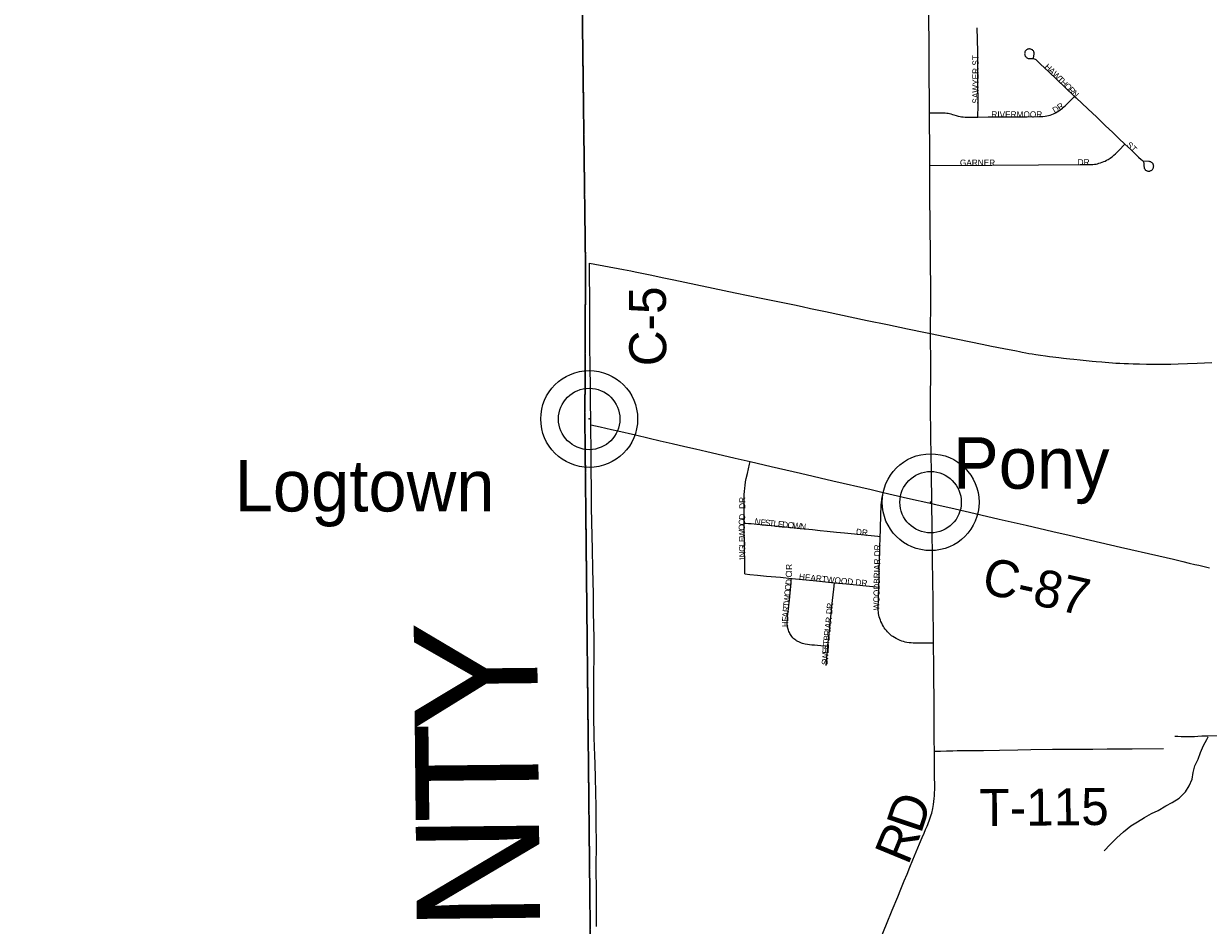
# Model space of a CAD drawing. Header units: feet. Extents: x 2113747 to 2516209, y 960708 to 1356798.
# Tile 6 of 253: x 2269371 to 2278979, y 1099899 to 1107212. Entities that reach past the tile are written whole.
import ezdxf

# ---------------------------------------------------------------- set-up
doc = ezdxf.new("R2010")
doc.units = ezdxf.units.FT
doc.header["$LTSCALE"] = 50
doc.header["$MEASUREMENT"] = 0
doc.linetypes.add('OhDOT_USTN3', pattern=[0.22, 0.165, -0.055])
for name, color, linetype in [('0_Xref', 7, 'Continuous'), ('GM_X_Adjacent_County', 251, 'OhDOT_USTN3'), ('GM_X_Adjacent_County_Text', 251, 'Continuous'), ('GM_X_County', 251, 'OhDOT_USTN3'), ('GM_X_County_Road', 3, 'Continuous'), ('GM_X_County_Road_Text', 3, 'Continuous'), ('GM_X_Minor_River', 5, 'Continuous'), ('GM_X_Township', 251, 'OhDOT_USTN3'), ('GM_X_Township_Road', 4, 'Continuous'), ('GM_X_Township_Road_Text', 4, 'Continuous'), ('GM_X_Township_Subdivision', 4, 'Continuous'), ('GM_X_Township_Subdivision_Text', 4, 'Continuous'), ('GM_X_Unincorporated', 1, 'Continuous'), ('GM_X_Unincorporated_Location', 2, 'Continuous'), ('GM_X_Unincorporated_Text', 251, 'Continuous'), ('GM_X_US_Route', 1, 'Continuous')]:
    doc.layers.add(name, color=color, linetype=linetype)
doc.styles.add('Styledgn030', font='dgn030.shx')

# ---------------------------------------------------------------- blocks, each defined once
blk = doc.blocks.new('Unicorp29')
at = {"layer": 'GM_X_Unincorporated'}
for radius in [392.8, 249]:
    blk.add_circle((0, 0), radius, dxfattribs=at)
blk = doc.blocks.new('Unicorp43')
at = {"layer": 'GM_X_Unincorporated'}
for radius in [392.8, 249]:
    blk.add_circle((0, 0), radius, dxfattribs=at)
blk = doc.blocks.new('POR')
at = {"layer": 'GM_X_Adjacent_County', "flags": 128}
blk.add_lwpolyline([(2192629.9, 1167519.5), (2192631.2, 1170403.5), (2192632.8, 1173672.8), (2192633.8, 1175629.5), (2192671.1, 1181169.3), (2192669.3, 1184775.1), (2192667.8, 1187766.9), (2192660.9, 1188884.7), (2192638, 1192623.1), (2192637, 1192687), (2192624.5, 1194837.8), (2192737.6, 1194839.7), (2198605.6, 1194974.2), (2199009.7, 1194982.8), (2204631.8, 1195039.6), (2205347.9, 1195050.5), (2205386.6, 1195051.1), (2205910.4, 1195059.1), (2205996.9, 1195060.4), (2208466.7, 1195086.6), (2214754.4, 1195227), (2218436, 1195308), (2224284, 1195428.9), (2225752.4, 1195457.9), (2225462.4, 1195534.2), (2225401.5, 1195595.2), (2225364.4, 1195690.5), (2225385.6, 1195870.7), (2225422.7, 1195968.7), (2225454.5, 1196101.2), (2225555.1, 1196175.4), (2225730, 1196146.2), (2225936.7, 1196103.9), (2226103.6, 1195950.2), (2226196.3, 1195762.1), (2226318.2, 1195778), (2226413.6, 1195876), (2226477.1, 1196119.8), (2226432.1, 1196339.7), (2226254.6, 1196527.8), (2226111.5, 1196633.7), (2226016.1, 1196776.8), (2225706.3, 1197037.8), (2225597.5, 1197214), (2225541.9, 1197428.6), (2225549.8, 1197574.3), (2225533.9, 1197682.9), (2225510.1, 1197751.8), (2225433.3, 1197823.4), (2225319.3, 1197810.1), (2225163, 1197849.8), (2225022.6, 1197884.3), (2224866.2, 1197995.8), (2224773.6, 1198237.6), (2224766.2, 1198416.3), (2224818.6, 1198832.8), (2224831.8, 1198917.6), (2224868.9, 1199050.1), (2224916.6, 1199124.2), (2224988.2, 1199164), (2225078.2, 1199177.2), (2225210.7, 1199142.8), (2225361.7, 1199058), (2225454.5, 1198986.5), (2225541.9, 1198975.9), (2225626.7, 1199020.9), (2225653.2, 1199068.6), (2225634.6, 1199164), (2225576.3, 1199317.6), (2225558.1, 1199409.1), (2225502.1, 1199640.9), (2225359.1, 1199810.4), (2225210.7, 1199887.3), (2225033.2, 1199916.4), (2224903.4, 1199927), (2224733.8, 1199887.3), (2224588.1, 1199836.9), (2224426.5, 1199852.8), (2224304.6, 1199924.4), (2224140.3, 1200009.2), (2224033.1, 1200099.2), (2223933.7, 1200223.8), (2223870.1, 1200324.4), (2223843.6, 1200456.9), (2223875.4, 1200570.8), (2223989.3, 1200713.9), (2224135, 1200891.4), (2224264.9, 1201013.3), (2224315.2, 1201058.3), (2224325.8, 1201095.4), (2224307.2, 1201143.1), (2224270.1, 1201185.5), (2224190.7, 1201257), (2224050.2, 1201262.3), (2223875.4, 1201254.4), (2223719.1, 1201259.7), (2223624.4, 1201296.8), (2223554.8, 1201352.4), (2223464.7, 1201458.4), (2223422.3, 1201569.7), (2223427.6, 1201646.5), (2223462.1, 1201752.5), (2223552.1, 1201842.6), (2223692.6, 1201903.5), (2223840.9, 1201967.1), (2223893.9, 1201998.9), (2223939, 1202043.9), (2223962.8, 1202134), (2223909.8, 1202269.1), (2223851.5, 1202340.7), (2223774.7, 1202356.6), (2223692.6, 1202348.6), (2223578.6, 1202303.6), (2223491.2, 1202258.5), (2223382.6, 1202226.8), (2223303.1, 1202247.9), (2223247.5, 1202300.9), (2223215.7, 1202377.8), (2223197.1, 1202483.7), (2223244.8, 1202642.7), (2223353.4, 1202799), (2223454.1, 1202942.1), (2223462.1, 1203018.9), (2223462.1, 1203064), (2223390.5, 1203188.5), (2223235.7, 1203282.8), (2223181.3, 1203339.3), (2223130.4, 1203395.8), (2223116.3, 1203463.6), (2223153, 1203562.4), (2223226.5, 1203633.1), (2223288.6, 1203695.2), (2223316.9, 1203765.9), (2223297.1, 1203887.3), (2223251.9, 1203949.5), (2223175.6, 1203974.9), (2223085.2, 1203955.1), (2223006.1, 1203918.4), (2222935.5, 1203853.4), (2222850.7, 1203698), (2222740.6, 1203607.6), (2222675.6, 1203593.5), (2222616.2, 1203610.5), (2222559.7, 1203698), (2222463.7, 1204073.8), (2222458, 1204285.7), (2222497.6, 1204359.1), (2222596.5, 1204452.4), (2222805.5, 1204585.1), (2222929.8, 1204675.6), (2222992, 1204740.5), (2223006.1, 1204788.6), (2222972.2, 1204847.9), (2222910.1, 1204912.9), (2222760.3, 1204955.2), (2222599.3, 1204969.4), (2222480.6, 1205008.9), (2222404.4, 1205076.7), (2222263.1, 1205240.6), (2222181.2, 1205336.6), (2222079.5, 1205407.3), (2221966.5, 1205441.2), (2221881.7, 1205472.2), (2221797, 1205516.5), (2221703.7, 1205619.2), (2221630.3, 1205687), (2221562.5, 1205698.3), (2221463.6, 1205681.3), (2221311, 1205613.5), (2221195.2, 1205576.8), (2221070.9, 1205582.4), (2220859, 1205622), (2220743.2, 1205681.3), (2220576.5, 1205822.6), (2220455, 1205944), (2220302.4, 1206023.1), (2220181, 1206074), (2220090.6, 1206150.3), (2220048.2, 1206308.5), (2220039.7, 1206483.6), (2219974.7, 1206616.4), (2219935.2, 1206709.7), (2219898.5, 1206817), (2219906.9, 1206918.7), (2220005.8, 1207031.7), (2220152.7, 1207136.3), (2220291.1, 1207226.7), (2220373.1, 1207288.8), (2220421.9, 1207378.1), (2220410.9, 1207565.9), (2220407.2, 1207760.7), (2220339.7, 1208008), (2220291, 1208255.3), (2220324.8, 1208431.4), (2220444.6, 1208768.6), (2220470.9, 1208944.7), (2220422.2, 1209154.5), (2220328.5, 1209281.8), (2220103.7, 1209491.7), (2219826.5, 1209709), (2219691.6, 1209851.3), (2219429.3, 1210203.5), (2219283.2, 1210473.3), (2219245.7, 1210694.3), (2219320.7, 1211065.2), (2219356.9, 1211201.2), (2219410.6, 1211402.4), (2219451.8, 1211743.4), (2219388.1, 1211971.9), (2219215.8, 1212230.4), (2219028.4, 1212466.5), (2218661.3, 1212777.4), (2218365.3, 1213088.4), (2218207.9, 1213346.9), (2218114.2, 1213710.3), (2218088, 1214032.6), (2218118, 1214403.5), (2218200.4, 1214647), (2218372.8, 1214973), (2218440.2, 1215096.6), (2218541.4, 1215411.3), (2218635, 1215696.1), (2218743.7, 1215898.4), (2218886.1, 1216149.4), (2219047.2, 1216370.4), (2219095.9, 1216516.6), (2219144.6, 1216741.4), (2219144.6, 1216921.2), (2219118.3, 1217142.2), (2219133.3, 1217333.3), (2219144.6, 1217520.7), (2219065.9, 1217816.6), (2219058.4, 1218048.9), (2219054.6, 1218326.2), (2219075.1, 1218515), (2219103.6, 1218655.5), (2219090, 1218753.5), (2219032.2, 1218921.9), (2218878.6, 1219180.4), (2218788.6, 1219296.6), (2218691.2, 1219360.2), (2218575.1, 1219379), (2218297.8, 1219382.7), (2217968.1, 1219292.8), (2217739.6, 1219274.1), (2217544.8, 1219307.8), (2217436.1, 1219296.6), (2217237.5, 1219296.6), (2217140.1, 1219345.3), (2217039, 1219457.7), (2216781, 1219756.6), (2216623.1, 1220057.1), (2216570, 1220251), (2216533.2, 1220570.4), (2216540.7, 1220686.5), (2216551.9, 1220843.9), (2216668.1, 1220915.1), (2216847.9, 1220915.1), (2217027.7, 1220836.4), (2217394.9, 1220686.5), (2217522.3, 1220769), (2217675.9, 1220956.3), (2217732.1, 1221094.9), (2217720.9, 1221244.8), (2217683.4, 1221394.7), (2217559.6, 1221466.3), (2217447.4, 1221394.7), (2217323.7, 1221398.4), (2217147.6, 1221465.8), (2216990.3, 1221615.7), (2216922.8, 1221671.9), (2216776.7, 1221754.3), (2216638.1, 1221784.3), (2216499.5, 1221758.1), (2216364.6, 1221701.9), (2216282.2, 1221679.4), (2216188.5, 1221761.8), (2216154.8, 1221904.2), (2216195, 1221993.3), (2217854.6, 1222013.8), (2218902.3, 1222026.2), (2221110.2, 1222044.8), (2224969.7, 1222054.4), (2226270.9, 1222054.4), (2227184.2, 1222047.2), (2228798.4, 1222028), (2230481.2, 1221983), (2231335, 1221970.9), (2233013.3, 1221964.2), (2233375.5, 1221985.7), (2235298.9, 1222030.3), (2235886, 1222018.9), (2238008.6, 1221951.6), (2239797.9, 1221947.1), (2240042.3, 1221946.5), (2240473.1, 1221945.4), (2240926.8, 1221944.3), (2242478.9, 1221940.4), (2243220.1, 1221938.8), (2246206.9, 1221908.5), (2259652.5, 1221764.6), (2265464.6, 1221710.9), (2271661.6, 1221657), (2271878.3, 1221655.1), (2272245.5, 1221652), (2272941.3, 1221646.2), (2272946, 1221095.4), (2272949.1, 1220734.4), (2272952.1, 1220381.2), (2272955.4, 1219996), (2272959.4, 1219526.6), (2272961.9, 1219224.8), (2272968.2, 1218487.3), (2272977.4, 1217406), (2272974.8, 1216501), (2272990.9, 1215563.4), (2273071.2, 1206556.1), (2273192.8, 1198453.5), (2273152, 1195400.2), (2273227.8, 1192712.3), (2273176, 1191452.9), (2273163.7, 1190519), (2273216.2, 1187364.3), (2273321.3, 1182083.5), (2273359.1, 1179653.6), (2273351.3, 1179125), (2273357.7, 1177775.8), (2273384.1, 1177023.3), (2273394.3, 1176620.2), (2273391.7, 1176176.2), (2273414.8, 1174719.8), (2273428, 1173103.9), (2273425.8, 1173043.6), (2273462.1, 1168895.5), (2273464.5, 1168621), (2273485.8, 1167056), (2273539.3, 1163371.7), (2273559.6, 1160545.6), (2273585.4, 1158808.2), (2273596.3, 1155295.4), (2273631.6, 1150488), (2273636.5, 1149823), (2273644.5, 1148717.3), (2273648.4, 1148193.1), (2273652, 1147705.5), (2273706.6, 1144116.6), (2273707.6, 1143905.8), (2273727.1, 1137671.6), (2273735.1, 1134958.5), (2273761.9, 1131307.3), (2273776.3, 1128907.7), (2273781.7, 1128012.6), (2273782.4, 1127896.3), (2273784.2, 1127598.8), (2273791.5, 1126394.8), (2273793.6, 1126045), (2273794.2, 1125937.8), (2273799.7, 1125028), (2273809.4, 1124393.2), (2273866, 1121326.5), (2273859.4, 1119169.8), (2273876.6, 1118816.7), (2273877.6, 1116829.3), (2273844.6, 1115019.5), (2273847.8, 1114656.2), (2273851, 1114280.8), (2273852.3, 1114201.4), (2273856.5, 1113636.4), (2273857.2, 1113574.9), (2273859.5, 1113280.7), (2273861.4, 1113068.9), (2273868, 1112293.9), (2273872.2, 1111793.8), (2273877.5, 1111173.5), (2273881.1, 1110747.6), (2273883.9, 1110420.3), (2273884.8, 1110318.2), (2273888.6, 1109866.3), (2273890, 1109707.5), (2273891.8, 1109492.1), (2273890.4, 1108659.3), (2273894.8, 1107881.1), (2273927.6, 1105260.2), (2273922.8, 1103968.8), (2273943.7, 1101977.2), (2274002.6, 1096381.5), (2274018.6, 1094549.4), (2274044.9, 1093010.2), (2274048.7, 1092052.6), (2274067.2, 1090515.4), (2273842.4, 1090510.7), (2272585.3, 1090487.3), (2271751, 1090471.4), (2270733.1, 1090435.2), (2268200, 1090404.7), (2267777.9, 1090417.9), (2267760.3, 1089303.9), (2267673.8, 1087761.6), (2267628.1, 1085889.8), (2267594, 1084591.7), (2267582.7, 1084034.8), (2267570.3, 1083741), (2267407.2, 1076550.8), (2267310.2, 1072879), (2267224, 1068545.6), (2267218.3, 1067679.9), (2267123.1, 1064546.5), (2267119.1, 1064405.2), (2267104.5, 1064277.9), (2267008.7, 1060529.1), (2266029.7, 1060557.9), (2264763.9, 1060590.1), (2264178.8, 1060604.7), (2263522.7, 1060622.5), (2262904.9, 1060648.5), (2262577.6, 1060658), (2262494, 1060660.5), (2262467.7, 1060661.6), (2262069.3, 1060670.2), (2259905, 1060723.2), (2259350.2, 1060738.4), (2254917, 1060859.8), (2252021.6, 1060939.2), (2251064.1, 1060965.4), (2247613.1, 1061077.2), (2245772.7, 1061157), (2240478.8, 1061338.5), (2240258.8, 1061346.5), (2239174.2, 1061389.9), (2237828.1, 1061435.5), (2234872.6, 1061543.7), (2228637.7, 1061772), (2226856.4, 1061837.2), (2226221.3, 1061860.2), (2224371, 1061928), (2218716.2, 1062135.2), (2216024.1, 1062233.7), (2214252.3, 1062298.5), (2212077.5, 1062441.6), (2210447.7, 1062486), (2205425.9, 1062621.2), (2204591.8, 1062651.7), (2204074.2, 1062670.6), (2204061.3, 1063896.1), (2204018.7, 1067962.2), (2204017.8, 1068050.4), (2203986, 1071081.2), (2203969.1, 1073268.3), (2203919.7, 1078642.6), (2203897.5, 1079534.1), (2203924.1, 1083121.6), (2203902.3, 1084169), (2203923.9, 1085136.9), (2203915.9, 1085866.3), (2203909.3, 1086297.6), (2203904.8, 1086751.9), (2203874, 1089335.2), (2203868.8, 1089766.1), (2203327, 1089754.3), (2199689.1, 1089719.7), (2199501.9, 1089724.5), (2198608.4, 1089725.7), (2198226.9, 1089714.9), (2197797.6, 1089712.6), (2197121.5, 1089708), (2195423.4, 1089702.7), (2195255.6, 1089694.6), (2194546.9, 1089678.2), (2193306.3, 1089676.1), (2192605.8, 1089671.9), (2192619.6, 1092103.3), (2192625.3, 1092537.8), (2192655.8, 1094119.7), (2192658.9, 1095336.3), (2192658, 1095922.6), (2192588.6, 1099321.9), (2192674.5, 1103192.8), (2192654.8, 1107795.5), (2192654.1, 1108034.1), (2192653, 1108439.7), (2192666.1, 1108661.5), (2192655.7, 1108900), (2192656.8, 1109082.6), (2192653.9, 1109924.3), (2192636.4, 1110046.8), (2192644.4, 1110728.7), (2192636.8, 1111737.7), (2192634.1, 1112042.6), (2192629.5, 1112563.6), (2192567, 1113876.2), (2192570.8, 1115766.5), (2192562.7, 1116200.3), (2192562.2, 1116521.2), (2192561.7, 1116842), (2192568.4, 1119398.8), (2192556.7, 1120002.2), (2192551.5, 1123337.2), (2192552.2, 1123393.2), (2192559.7, 1126775.7), (2192557.3, 1127768), (2192541.4, 1130026.9), (2192543.4, 1132645.5), (2192543.5, 1135846.7), (2192542.4, 1136084.5), (2192539.5, 1136744.2), (2192530.1, 1137575), (2192539.4, 1140482.2), (2192538.9, 1143380.8), (2192552.3, 1147211.2), (2192555.8, 1148675.9), (2192557.2, 1148924), (2192558, 1149453.5), (2192561.9, 1150576.9), (2192568.8, 1152460.6), (2192570.2, 1152862.8), (2192571.3, 1153175.8), (2192574.9, 1154176.3), (2192587.8, 1155252.3), (2192594.1, 1158494.9), (2192604.3, 1162456.4), (2192620.3, 1166969.1), (2192629.9, 1167519.5)], dxfattribs=at)
at = {"layer": 'GM_X_County', "flags": 128}
blk.add_lwpolyline([(2353397.3, 1222450.6), (2356857.8, 1222526.2), (2358764.2, 1222567.9), (2364179.8, 1222723), (2365829.3, 1222755.4), (2369644.5, 1222836), (2372194.3, 1222881.1), (2374472.3, 1222923.6), (2379690, 1223029.2), (2379735.3, 1219825.9), (2379742.5, 1219374.1), (2379833.5, 1216178.2), (2380013.7, 1209139.3), (2380002.9, 1203412.7), (2380022.1, 1202248.7), (2380179.5, 1195355.7), (2380181.1, 1194352.1), (2380358.7, 1187411.8), (2380412.2, 1186569.4), (2380419, 1184192.9), (2380463.4, 1181822.8), (2380682.1, 1170162.6), (2380745.6, 1166807.5), (2380770.9, 1165044.4), (2380823.5, 1161381.7), (2380824.4, 1161039), (2380878.4, 1157551.6), (2380892.1, 1156694), (2381025.8, 1152330.2), (2381034.1, 1152022.9), (2381157.7, 1145149.6), (2381235.2, 1140057.3), (2381268.9, 1137567.7), (2381333.6, 1132856.3), (2381336.2, 1132676.3), (2381342.7, 1132209.7), (2381380.2, 1130882.5), (2381387.9, 1130504.3), (2381408.6, 1129490.6), (2381421.5, 1128859.1), (2381523.9, 1123852.6), (2381544, 1122871.8), (2381624.1, 1118858), (2381679.2, 1116097), (2382044.1, 1104151.5), (2382074.4, 1096083.3), (2382125.5, 1091786.6), (2380307.4, 1091765.7), (2379220.6, 1091753.5), (2378988.2, 1091750.9), (2374063.3, 1091695.8), (2368828.8, 1091636.7), (2365146.5, 1091594.1), (2364291.2, 1091584.2), (2363494.4, 1091575), (2360810.6, 1091544.4), (2360599, 1091542), (2358847.6, 1091522.2), (2355371.4, 1091476.5), (2352195.1, 1091434.8), (2348514, 1091386.5), (2345660.7, 1091348.1), (2342696.5, 1091308), (2341798.6, 1091295.9), (2335156.9, 1091206), (2333215.9, 1091179.6), (2331836.7, 1091160.8), (2328725.2, 1091118.3), (2328614.6, 1091116.8), (2326938, 1091094), (2326731.9, 1091091.2), (2324107.7, 1091055.6), (2318106.7, 1090974.3), (2313863.2, 1090916.7), (2307056.5, 1090902.7), (2301402.5, 1090840.2), (2299895.2, 1090830.9), (2299145.4, 1090827), (2298147.3, 1090820), (2294564.9, 1090799.7), (2294189.7, 1090794.9), (2291695.4, 1090779.5), (2287536.2, 1090732.9), (2283974.2, 1090692.1), (2281183.7, 1090660.2), (2280571.3, 1090645.8), (2279736.9, 1090638.3), (2276110.5, 1090564), (2275964.5, 1090560.6), (2275353.8, 1090543.6), (2275299.8, 1090544.7), (2274067.2, 1090515.4), (2274048.7, 1092052.6), (2274044.9, 1093010.2), (2274018.6, 1094549.4), (2274002.6, 1096381.5), (2273943.7, 1101977.2), (2273922.8, 1103968.8), (2273927.6, 1105260.2), (2273894.8, 1107881.1), (2273890.4, 1108659.3), (2273891.8, 1109492.1), (2273890, 1109707.5), (2273888.6, 1109866.3), (2273884.8, 1110318.2), (2273883.9, 1110420.3), (2273881.1, 1110747.6), (2273877.5, 1111173.5), (2273872.2, 1111793.8), (2273868, 1112293.9), (2273861.4, 1113068.9), (2273859.5, 1113280.7), (2273857.2, 1113574.9), (2273856.5, 1113636.4), (2273852.3, 1114201.4), (2273851, 1114280.8), (2273847.8, 1114656.2), (2273844.6, 1115019.5), (2273877.6, 1116829.3), (2273876.6, 1118816.7), (2273859.4, 1119169.8), (2273866, 1121326.5), (2273809.4, 1124393.2), (2273799.7, 1125028), (2273794.2, 1125937.8), (2273793.6, 1126045), (2273791.5, 1126394.8), (2273784.2, 1127598.8), (2273782.4, 1127896.3), (2273781.7, 1128012.6), (2273776.3, 1128907.7), (2273761.9, 1131307.3), (2273735.1, 1134958.5), (2273727.1, 1137671.6), (2273707.6, 1143905.8), (2273706.6, 1144116.6), (2273652, 1147705.5), (2273648.4, 1148193.1), (2273644.5, 1148717.3), (2273636.5, 1149823), (2273631.6, 1150488), (2273596.3, 1155295.4), (2273585.4, 1158808.2), (2273559.6, 1160545.6), (2273539.3, 1163371.7), (2273485.8, 1167056), (2273464.5, 1168621), (2273462.1, 1168895.5), (2273425.8, 1173043.6), (2273428, 1173103.9), (2273414.8, 1174719.8), (2273391.7, 1176176.2), (2273394.3, 1176620.2), (2273384.1, 1177023.3), (2273357.7, 1177775.8), (2273351.3, 1179125), (2273359.1, 1179653.6), (2273321.3, 1182083.5), (2273216.2, 1187364.3), (2273163.7, 1190519), (2273176, 1191452.9), (2273227.8, 1192712.3), (2273152, 1195400.2), (2273192.8, 1198453.5), (2273071.2, 1206556.1), (2272990.9, 1215563.4), (2272974.8, 1216501), (2272977.4, 1217406), (2272968.2, 1218487.3), (2272961.9, 1219224.8), (2272959.4, 1219526.6), (2272955.4, 1219996), (2272952.1, 1220381.2), (2272949.1, 1220734.4), (2272946, 1221095.4), (2272941.3, 1221646.2), (2274225.6, 1221624.2), (2276583.5, 1221584), (2279435.7, 1221566.7), (2287284, 1221585.8), (2287633.6, 1221586.7), (2288155.2, 1221588), (2289132.5, 1221589), (2291838.4, 1221591.7), (2294723.8, 1221588), (2295595.2, 1221590.6), (2298613, 1221604.6), (2299175.1, 1221608.8), (2303374.4, 1221676), (2308425.8, 1221766), (2313088.3, 1221841.3), (2315599.9, 1221874.5), (2319071, 1221920.3), (2326583.9, 1222060.9), (2327982.2, 1222075.8), (2333341.1, 1222132.7), (2335681.5, 1222157.3), (2338510.3, 1222201), (2341238.8, 1222244.5), (2343737.4, 1222286.4), (2344323.7, 1222288.3), (2349299.7, 1222361.1), (2350843.4, 1222394.8), (2353397.3, 1222450.6)], dxfattribs=at)
at = {"layer": 'GM_X_County_Road', "flags": 128}
for points in [[(2273969.3, 1104183.8), (2273968.4, 1104260.8), (2273966.2, 1104430.3), (2273964.1, 1104599.8), (2273962.8, 1104770.9), (2273962, 1104889), (2273960.2, 1105270.1)], [(2273972.1, 1103957.1), (2273969.3, 1104183.8)], [(2273975.7, 1103456.1), (2273974.8, 1103577), (2273974.4, 1103725.3), (2273972.1, 1103957.1)], [(2273972.1, 1103957.1), (2274046.8, 1103942), (2274091.5, 1103932), (2274139.3, 1103921.1), (2274189.6, 1103909.8), (2274332.1, 1103876.3), (2274445.4, 1103849.3), (2274533.1, 1103829.3), (2274629.5, 1103807.5), (2274733.7, 1103783.6), (2274818.7, 1103763.6), (2274911.7, 1103741.9), (2275084.4, 1103701.8)], [(2275084.4, 1103701.8), (2275142.6, 1103688.3), (2275263.1, 1103660.5)], [(2275263.1, 1103660.5), (2275432.7, 1103621.3), (2275671.4, 1103566.1), (2275935, 1103504.8), (2276245.9, 1103432.8), (2276342, 1103410.5)], [(2273995.8, 1101958.6), (2273997.4, 1102054.8), (2273997.6, 1102122), (2273997, 1102248.8), (2273996, 1102311.8), (2273993.5, 1102460.6), (2273991.4, 1102587.4), (2273987.3, 1102788.2), (2273984, 1102949.4), (2273981.7, 1103056.2), (2273977.4, 1103286.5), (2273976.1, 1103390.5), (2273975.7, 1103456.1)], [(2276342, 1103410.5), (2276540.6, 1103364.3), (2276736.3, 1103319.3)], [(2276736.3, 1103319.3), (2276755.1, 1103315.1), (2276889.7, 1103284.2), (2277041.2, 1103249.9), (2277281.7, 1103194.2), (2277501, 1103143.3), (2277719.4, 1103092.4), (2277851.8, 1103062.4), (2278023.3, 1103023.6), (2278267.7, 1102967.1), (2278578.2, 1102895.7), (2278698.2, 1102867.5), (2278773.5, 1102850.1), (2278825.2, 1102837.4), (2278870.3, 1102826.6), (2278901.2, 1102819.2), (2278955.9, 1102806.6), (2278989.3, 1102798.7)], [(2274017, 1099887.8), (2274016.4, 1100002.8), (2274015.8, 1100131.5), (2274015.6, 1100220.2), (2274015.5, 1100321.8), (2274015.4, 1100403.6), (2274015.7, 1100522.5), (2274015.6, 1100589.3), (2274015.5, 1100698.5), (2274014.2, 1100783.4), (2274013.7, 1100859.7), (2274011.3, 1100978.4), (2274008.5, 1101091.4), (2274005.7, 1101207.3), (2274003.6, 1101276.5), (2274001, 1101346.1), (2273998.6, 1101421.5), (2273997.1, 1101474.3), (2273994.6, 1101557.4), (2273994.3, 1101629.7), (2273994.4, 1101742.7), (2273994.6, 1101831.4), (2273995.1, 1101886.8), (2273995.5, 1101930.6), (2273995.8, 1101958.6)]]:
    blk.add_lwpolyline(points, dxfattribs=at)
at = {"layer": 'GM_X_Minor_River', "flags": 128}
blk.add_lwpolyline([(2278134.4, 1100502.7), (2278184.3, 1100555.1), (2278238.2, 1100607.4), (2278292.1, 1100657.7), (2278352, 1100706.1), (2278405.9, 1100738.3), (2278461.9, 1100772.6), (2278519.8, 1100804.9), (2278571.8, 1100831.1), (2278633.7, 1100867.5), (2278685.7, 1100893.7), (2278743.6, 1100930), (2278793.5, 1100980.3), (2278825.4, 1101030.6), (2278847.2, 1101084.8), (2278857.1, 1101137), (2278870.9, 1101193.2), (2278896.8, 1101247.4), (2278916.6, 1101301.7), (2278940.5, 1101355.9), (2278968.4, 1101406.1), (2278978.3, 1101428.2)], dxfattribs=at)
at = {"layer": 'GM_X_Township', "flags": 128}
blk.add_lwpolyline([(2273938.9, 1118798.6), (2275473, 1118799.8), (2276681.8, 1118792.4), (2278025.8, 1118784.1), (2278095.3, 1118774.2), (2278180.8, 1118783.1), (2279101.6, 1118777.4), (2279390.2, 1118775.6), (2284462.4, 1118744.2), (2286495.2, 1118731.7), (2291590.1, 1118700.2), (2291693.7, 1118699.5), (2298612.7, 1118656.7), (2299079.5, 1118653.9), (2299073.2, 1112955.6), (2299072.2, 1110035.2), (2299092.4, 1106995.2), (2299110, 1104924.2), (2299110.4, 1104784.1), (2299120.5, 1100749.6), (2299131.5, 1096371.7), (2299145.4, 1090827), (2298147.3, 1090820), (2294564.9, 1090799.7), (2294189.7, 1090794.9), (2291695.4, 1090779.5), (2287536.2, 1090732.9), (2283974.2, 1090692.1), (2281183.7, 1090660.2), (2280571.3, 1090645.8), (2279736.9, 1090638.3), (2276110.5, 1090564), (2275964.5, 1090560.6), (2275353.8, 1090543.6), (2275299.8, 1090544.7), (2274067.2, 1090515.4), (2274048.7, 1092052.6), (2274044.9, 1093010.2), (2274018.6, 1094549.4), (2274002.6, 1096381.5), (2273943.7, 1101977.2), (2273922.8, 1103968.8), (2273927.6, 1105260.2), (2273894.8, 1107881.1), (2273890.4, 1108659.3), (2273891.8, 1109492.1), (2273890, 1109707.5), (2273888.6, 1109866.3), (2273884.8, 1110318.2), (2273883.9, 1110420.3), (2273881.1, 1110747.6), (2273877.5, 1111173.5), (2273872.2, 1111793.8), (2273868, 1112293.9), (2273861.4, 1113068.9), (2273859.5, 1113280.7), (2273857.2, 1113574.9), (2273856.5, 1113636.4), (2273852.3, 1114201.4), (2273851, 1114280.8), (2273847.8, 1114656.2), (2273844.6, 1115019.5), (2273877.6, 1116829.3), (2273876.6, 1118816.7), (2273938.9, 1118798.6)], dxfattribs=at)
at = {"layer": 'GM_X_Township_Road', "flags": 128}
for points in [[(2276717.5, 1106488.6), (2276717.3, 1106544.2), (2276714.3, 1106831.6), (2276714, 1107031.8), (2276712.8, 1107272.5), (2276709.8, 1107484.3), (2276709.5, 1107614.1), (2276709.1, 1107760), (2276707.5, 1108076.1), (2276705, 1108319.7), (2276702.5, 1108543.7), (2276698.7, 1108848.1), (2276694.5, 1109078.7), (2276691.1, 1109224.6), (2276688.1, 1109363.1), (2276685.4, 1109464.6), (2276682.6, 1109575.8), (2276680.6, 1109700.8)], [(2276719.8, 1106061.3), (2276719.7, 1106094.6), (2276719.7, 1106234.2), (2276717.9, 1106393.7), (2276717.5, 1106488.6)], [(2276726.9, 1104699), (2276729.2, 1104969.8), (2276726.3, 1105372.3), (2276724.6, 1105541.2), (2276720, 1105854.3), (2276719.8, 1106061.3)], [(2276736.3, 1103319.3), (2276733.3, 1103577.3), (2276727.8, 1103857.8), (2276726.2, 1104117.8), (2276727.6, 1104433.1), (2276726.9, 1104699)], [(2276751.5, 1102187.2), (2276749, 1102533.9), (2276743.4, 1102856.9), (2276740.1, 1103127), (2276736.3, 1103319.3)], [(2276757.6, 1101310.2), (2276756.7, 1101402.3), (2276754.6, 1101644.2), (2276754.3, 1101991.5), (2276751.5, 1102187.2)], [(2276757.6, 1101310.2), (2276768.2, 1101310.7), (2276807.7, 1101312), (2276854.6, 1101313.7), (2276908, 1101315), (2276942.8, 1101315.8), (2276973.2, 1101315.8), (2277007.9, 1101315.8), (2277048.7, 1101316.2), (2277090.8, 1101316.6), (2277156.8, 1101317.4), (2277286.7, 1101319.5), (2277433.4, 1101322.1), (2277540.2, 1101323.8), (2277714.3, 1101326.8), (2277919.7, 1101327.5), (2278041.7, 1101328.3), (2278160.3, 1101329.2), (2278360.4, 1101331.3), (2278616.2, 1101333.8)], [(2276262.7, 1099650.6), (2276368.3, 1099906.7), (2276416.1, 1100022.6), (2276460.4, 1100130.2), (2276486.5, 1100192.8), (2276513.5, 1100260), (2276536.1, 1100313), (2276558.5, 1100369.2), (2276583.9, 1100428.5), (2276610.8, 1100494.5), (2276637.3, 1100558.7), (2276659.2, 1100611.5), (2276673.9, 1100646), (2276686, 1100674.6), (2276698.2, 1100703.7), (2276703.8, 1100717.6), (2276709.9, 1100732.4), (2276715.6, 1100747.1), (2276721.2, 1100761.9), (2276726.5, 1100777.5), (2276732.1, 1100794.9), (2276736, 1100807.5), (2276739.5, 1100821.4), (2276742.1, 1100831.8), (2276745.2, 1100846.6), (2276747.8, 1100861.7), (2276750.4, 1100879.1), (2276753.9, 1100903.4), (2276756.5, 1100926.4), (2276758.2, 1100948.6), (2276759.6, 1100972.5), (2276760.4, 1100998.9), (2276759.2, 1101138.3), (2276757.6, 1101310.2)]]:
    blk.add_lwpolyline(points, dxfattribs=at)
at = {"layer": 'GM_X_Township_Subdivision', "flags": 128}
for points in [[(2277111.2, 1106454.7), (2277111.5, 1106550.3), (2277111.1, 1106739.7), (2277109.1, 1106987.6), (2277105.6, 1107179.5)], [(2277562.6, 1106933.9), (2277566.7, 1106963.9), (2277567, 1106967.8), (2277567, 1106971.3), (2277566.5, 1106974.7), (2277565.8, 1106978.8), (2277564.8, 1106982.1), (2277563.2, 1106985.9), (2277560.5, 1106990.8), (2277557, 1106995.1), (2277553.1, 1106998.6), (2277549.6, 1107001.2), (2277544.4, 1107003.8), (2277540.8, 1107004.9), (2277537, 1107006), (2277533.5, 1107006.6), (2277529.2, 1107006.9), (2277524.4, 1107006.9), (2277518.6, 1107005.9), (2277513.6, 1107004.3), (2277509.4, 1107002.1), (2277505, 1106999.5), (2277501.8, 1106996.9), (2277499.3, 1106994.4), (2277497.1, 1106991.3), (2277494.9, 1106988.3), (2277492.3, 1106983.4), (2277491, 1106979.1), (2277490.3, 1106974.1), (2277489.7, 1106968.3), (2277490.3, 1106962.9), (2277491.4, 1106956.9), (2277493.1, 1106951.8), (2277495.1, 1106948.6), (2277497.5, 1106945.2), (2277500.1, 1106942.2), (2277503.6, 1106939.2), (2277507.5, 1106936.1), (2277513.1, 1106933.1), (2277519.2, 1106930.9), (2277526.2, 1106929.6), (2277532.4, 1106928.8), (2277541.8, 1106928.7), (2277551.7, 1106929.2), (2277561.8, 1106928.3), (2277567.7, 1106927.1), (2277573.9, 1106924.4), (2277580.4, 1106920.5), (2277586.1, 1106915.7), (2277592.6, 1106909.1), (2277602.5, 1106899.2), (2277617.8, 1106884.8), (2277685, 1106820.1), (2277817.4, 1106695), (2277894.5, 1106622.2)], [(2277111.2, 1106454.7), (2277192.6, 1106455.5), (2277504.4, 1106457.1), (2277604.2, 1106457.9), (2277621.2, 1106458.4), (2277636.8, 1106459.2), (2277655, 1106460.9), (2277670.7, 1106463.6), (2277682.8, 1106466.6), (2277697.2, 1106470.9), (2277710.6, 1106475.7), (2277724.5, 1106481.4), (2277740.6, 1106488.7), (2277754.1, 1106496.1), (2277768, 1106504.8), (2277778, 1106511.7), (2277787, 1106518.7), (2277797.5, 1106526.9), (2277808.3, 1106536.4), (2277818.8, 1106546), (2277880.5, 1106608.1), (2277894.5, 1106622.2)], [(2277894.5, 1106622.2), (2277907.7, 1106609.9), (2278001, 1106522.1), (2278074.3, 1106453.5), (2278146.4, 1106384.4), (2278201.1, 1106333.1), (2278254.9, 1106281.4), (2278301.3, 1106235.8)], [(2276717.5, 1106488.6), (2276737.6, 1106488.7), (2276812.7, 1106489.1), (2276828.7, 1106488.7), (2276845.2, 1106487.8), (2276857.8, 1106486.5), (2276870, 1106484.8), (2276880, 1106482.6), (2276892.1, 1106479.5), (2276903.9, 1106476.1), (2276916, 1106472.1), (2276933.4, 1106466.5), (2276951.2, 1106461.7), (2276965.5, 1106458.6), (2276978.1, 1106456.5), (2276992, 1106455.2), (2277007.2, 1106454.3), (2277026.3, 1106453.9), (2277111.2, 1106454.7)], [(2276719.8, 1106061.3), (2277223.9, 1106064.6), (2277600.8, 1106066.1), (2277940.8, 1106070.3), (2278026.3, 1106070.3), (2278041.5, 1106070.7), (2278056.7, 1106072), (2278068.8, 1106073.7), (2278081, 1106076.3), (2278092.7, 1106079.4), (2278104.9, 1106083.3), (2278117.9, 1106088), (2278130.9, 1106093.2), (2278141.8, 1106098), (2278154.8, 1106104.1), (2278166.1, 1106110.2), (2278174.4, 1106114.9), (2278183.9, 1106121), (2278194, 1106128.1), (2278203.5, 1106135.3), (2278214.3, 1106144.4), (2278226.9, 1106156.6), (2278235.2, 1106164.8), (2278253.4, 1106183.9), (2278301.3, 1106235.8)], [(2278301.3, 1106235.8), (2278349.9, 1106191.1), (2278387.3, 1106155.3), (2278413.9, 1106130), (2278435.4, 1106110.4), (2278442, 1106104.1), (2278447.3, 1106098.4), (2278450.6, 1106093.7), (2278453.2, 1106089.3), (2278455.4, 1106083.3), (2278456.7, 1106078), (2278457, 1106072.5), (2278457.1, 1106064.1), (2278457.6, 1106057.2), (2278458.2, 1106050.1), (2278459.3, 1106042.4), (2278459.9, 1106040.8)], [(2278459.9, 1106040.8), (2278461, 1106037.7), (2278463.8, 1106033.3), (2278468, 1106027.6), (2278471, 1106024.6), (2278474.5, 1106022), (2278478, 1106019.8), (2278483.2, 1106017.8), (2278488.4, 1106016.4), (2278493.6, 1106015.9), (2278499.2, 1106015.9), (2278504, 1106016.8), (2278508.8, 1106018.1), (2278513.1, 1106019.8), (2278516.7, 1106022.2), (2278520.1, 1106024.6), (2278523.1, 1106027.2), (2278525.7, 1106030.2), (2278528.3, 1106033.7), (2278530.8, 1106037), (2278532.7, 1106040.6), (2278534, 1106044.6), (2278535.3, 1106049.3), (2278535.7, 1106053.2), (2278536.2, 1106057.6), (2278535.5, 1106061.8), (2278534.8, 1106065.8), (2278533.2, 1106070.2), (2278531.4, 1106074.1), (2278529, 1106077.7), (2278526.2, 1106081), (2278523.3, 1106084.1), (2278519.7, 1106086.7), (2278516.1, 1106088.9), (2278512.3, 1106090.6), (2278508, 1106092), (2278503.2, 1106092.8), (2278496.1, 1106093.8), (2278454.1, 1106098)], [(2275214.5, 1103161.6), (2275213.8, 1103220.9), (2275213.8, 1103254.7), (2275213.9, 1103290.8), (2275213.4, 1103318.2), (2275213.4, 1103338.1), (2275213.9, 1103360.7), (2275215.2, 1103393.3), (2275216.9, 1103418), (2275219.6, 1103443.6), (2275222.2, 1103467.1), (2275226.5, 1103495.3), (2275231.8, 1103522.2), (2275240.9, 1103563.5), (2275257.9, 1103638.6), (2275263.1, 1103660.5)], [(2276317.7, 1103052.1), (2276319.5, 1103097), (2276323.5, 1103247.2), (2276325.2, 1103282.4), (2276326.1, 1103301.1), (2276326.9, 1103315), (2276328.3, 1103326.7), (2276331.3, 1103351.4), (2276334.8, 1103372.3), (2276338.7, 1103393.6), (2276342, 1103410.5)], [(2275214.5, 1103161.6), (2275229.2, 1103160.4), (2275249.6, 1103158.6), (2275270.4, 1103156.9), (2275316.5, 1103152.1), (2275343.8, 1103149.5), (2275378.6, 1103146.4), (2275435.9, 1103140.7), (2275493.6, 1103135.1), (2275546.2, 1103129.8), (2275620, 1103122.9), (2275668.2, 1103118.5), (2275710.7, 1103114.6), (2275767.6, 1103108.5), (2275831, 1103101.9), (2275888.3, 1103095.8), (2275963.4, 1103088), (2276029, 1103081), (2276108.4, 1103073.1), (2276299, 1103054), (2276317.7, 1103052.1)], [(2275221.1, 1102749.1), (2275219.3, 1102857.9), (2275218.5, 1102924.3), (2275217.6, 1102994.7), (2275215.9, 1103079.8), (2275214.6, 1103151.9), (2275214.5, 1103161.6)], [(2276307, 1102641.4), (2276309.3, 1102708), (2276309.6, 1102786.7), (2276311.8, 1102861.9), (2276313.8, 1102954.6), (2276317.7, 1103052.1)], [(2275221.1, 1102749.1), (2275261.5, 1102744.7), (2275321.8, 1102738.6), (2275396.1, 1102731.6), (2275509.8, 1102721.2), (2275597.9, 1102712.1)], [(2275893.1, 1102161.1), (2275873, 1102162.4), (2275835.2, 1102165), (2275808.3, 1102167.6), (2275786.1, 1102169.8), (2275764.8, 1102172), (2275745.7, 1102174.2), (2275727.1, 1102176.8), (2275710.6, 1102179.4), (2275698.4, 1102182), (2275687.6, 1102185.1), (2275678.5, 1102188.1), (2275667.6, 1102192.4), (2275658, 1102196.8), (2275650.7, 1102200.7), (2275640.2, 1102206.8), (2275632.4, 1102212), (2275625, 1102217.6), (2275618.5, 1102223.3), (2275610.7, 1102231.1), (2275602.5, 1102241.1), (2275596.9, 1102248.9), (2275591.6, 1102256.8), (2275586, 1102266.3), (2275581.2, 1102275), (2275577.8, 1102282.4), (2275573.9, 1102291.5), (2275570.4, 1102300.6), (2275567.8, 1102309.3), (2275566.1, 1102318), (2275565.2, 1102327.1), (2275564.7, 1102337.1), (2275564.8, 1102348.4), (2275564.8, 1102360.1), (2275565.2, 1102371.4), (2275566.2, 1102383.9), (2275567.4, 1102399.6), (2275569.6, 1102422.6), (2275572.2, 1102442.6), (2275575.2, 1102468.6), (2275577.9, 1102495.1), (2275579.6, 1102516.4), (2275581.3, 1102535.1), (2275593.5, 1102652.7), (2275595.3, 1102676.6), (2275597.1, 1102700.5), (2275597.9, 1102712.1)], [(2275597.9, 1102712.1), (2275603.5, 1102711.5), (2275802, 1102692.4), (2275946.8, 1102677.5)], [(2275893.1, 1102161.1), (2275893.5, 1102167.3), (2275909.2, 1102311), (2275921, 1102427.8), (2275931.5, 1102532.9), (2275941.1, 1102624.9), (2275946.8, 1102677.5)], [(2275946.8, 1102677.5), (2276043.8, 1102667.5), (2276285.3, 1102643.5), (2276307, 1102641.4)], [(2276751.5, 1102187.2), (2276736.8, 1102187.2), (2276685, 1102186.9), (2276652.2, 1102186.4), (2276627.4, 1102186.8), (2276605.2, 1102187.7), (2276586.6, 1102188.5), (2276570.1, 1102189.4), (2276552.2, 1102191.1), (2276534.5, 1102193.8), (2276521.9, 1102196.4), (2276507.5, 1102199.9), (2276494.5, 1102203.8), (2276480.2, 1102209), (2276468.9, 1102213.8), (2276458, 1102219), (2276447.2, 1102224.6), (2276434.2, 1102232), (2276421.1, 1102240.2), (2276410.7, 1102247.7), (2276397.7, 1102258.5), (2276386.9, 1102268.9), (2276378.2, 1102278), (2276368.2, 1102289.4), (2276359.5, 1102300.6), (2276350.8, 1102312.8), (2276344.3, 1102323.2), (2276336.9, 1102336.2), (2276330, 1102349.7), (2276323.5, 1102364.1), (2276319.2, 1102374.9), (2276314.4, 1102388), (2276310.9, 1102399.7), (2276307, 1102414.9), (2276304.9, 1102427), (2276303.6, 1102439.6), (2276302.7, 1102454.8), (2276302.3, 1102472.2), (2276302.7, 1102495.6), (2276303.2, 1102523), (2276304, 1102558.6), (2276307, 1102641.4)], [(2275880.9, 1102006.2), (2275893.1, 1102161.1)], [(2278707.6, 1101433.4), (2278731.6, 1101432.6), (2278759.8, 1101431.3), (2278788.9, 1101430.4), (2278827.5, 1101429.9), (2278866.7, 1101430.3), (2278894, 1101432), (2278927.8, 1101434.2), (2278950.9, 1101434.6), (2278979.5, 1101435.5), (2279056.5, 1101438), (2279166.2, 1101440.2), (2279229.2, 1101441.5)]]:
    blk.add_lwpolyline(points, dxfattribs=at)
at = {"layer": 'GM_X_Unincorporated_Location'}
for p in [(2273957.7, 1104005.7), (2276727, 1103330.6)]:
    blk.add_point(p, dxfattribs=at)
at = {"layer": 'GM_X_US_Route', "flags": 128}
for points in [[(2273960.2, 1105270.1), (2274235.5, 1105218.4), (2274294.1, 1105206.6), (2274330.2, 1105199.2), (2274450.9, 1105173.6), (2274563.7, 1105150.1), (2274643.6, 1105133.6), (2275141.6, 1105029.1), (2275353.9, 1104986), (2275623.5, 1104931.2), (2275685.6, 1104917.7), (2275752.9, 1104902.9), (2275874.1, 1104876.8), (2276213.1, 1104805), (2276377.7, 1104771.5), (2276539.6, 1104737.6), (2276685.6, 1104707.6)], [(2276685.6, 1104707.6), (2276726.9, 1104699), (2276841.8, 1104675.4), (2277144, 1104612.7), (2277221.7, 1104596.6), (2277319.8, 1104577), (2277422.9, 1104557.2), (2277447.6, 1104552.4), (2277470.2, 1104548.1), (2277498.3, 1104542.6), (2277524.5, 1104538), (2277549.3, 1104533.7), (2277579.2, 1104528.9), (2277618.7, 1104522.8), (2277659.9, 1104517.1), (2277691.7, 1104512.8), (2277718.1, 1104509.3), (2277742.9, 1104506.3), (2277768.1, 1104503.2), (2277805, 1104499.3), (2277829.3, 1104496.7), (2277857.1, 1104493.6), (2277888.8, 1104490.1), (2277938.7, 1104484.9), (2277989.1, 1104479.6), (2278036.4, 1104474.9), (2278069, 1104471.8), (2278115.4, 1104467.9), (2278144.1, 1104465.7), (2278173.2, 1104463.5), (2278203.1, 1104461.3), (2278228.3, 1104459.6), (2278261.7, 1104457.8), (2278296, 1104456.1), (2278331.7, 1104454.7), (2278370.7, 1104453.4), (2278420.7, 1104452.1), (2278478.8, 1104451.2), (2278606.5, 1104450.3), (2278674.7, 1104451.1), (2278734.6, 1104452.4), (2278809.7, 1104455), (2278889.6, 1104458), (2278949.1, 1104460.6), (2279008.6, 1104463.1)]]:
    blk.add_lwpolyline(points, dxfattribs=at)
at = {"color": 7, "linetype": 'Continuous', "lineweight": 0}
for name, p in [('Unicorp29', (2273957.7, 1104005.7)), ('Unicorp43', (2276727, 1103330.6))]:
    blk.add_blockref(name, p, dxfattribs=at)
at = {"layer": 'GM_X_Adjacent_County_Text', "char_height": 1000, "attachment_point": 7, "line_spacing_factor": 0.8, "style": 'Styledgn030'}
for s, insert, rotation in [('{\\Fdgn000|c0;\\C256;Y}', (2273543.1, 1101480), 90.5834), ('{\\Fdgn000|c0;\\C256;T}', (2273550.7, 1100733.4), 90.5834), ('{\\Fdgn000|c0;\\C256;N}', (2273559.7, 1099850.8), 90.58292)]:
    blk.add_mtext(s, dxfattribs=dict(at, insert=insert, rotation=rotation))
at = {"layer": 'GM_X_County_Road_Text', "char_height": 300, "attachment_point": 7, "line_spacing_factor": 0.8, "style": 'Styledgn030'}
for s, insert, rotation in [('{\\Fdgn000|c0;\\C256;C-5}', (2274588.4, 1104434.8), 90.45435), ('{\\Fdgn000|c0;\\C256;C-87}', (2277128.7, 1102592.8), 347.2877)]:
    blk.add_mtext(s, dxfattribs=dict(at, insert=insert, rotation=rotation))
at = {"layer": 'GM_X_Township_Road_Text', "char_height": 300, "attachment_point": 7, "line_spacing_factor": 0.8, "style": 'Styledgn030'}
for s, insert, rotation in [('{\\Fdgn000|c0;\\C256;D}', (2276647.1, 1100633.5), 71.42865), ('{\\Fdgn000|c0;\\C256;T-115}', (2277124.9, 1100698.7), 0.55631), ('{\\Fdgn000|c0;\\C256;R}', (2276543.3, 1100379.4), 67.605)]:
    blk.add_mtext(s, dxfattribs=dict(at, insert=insert, rotation=rotation))
at = {"layer": 'GM_X_Township_Subdivision_Text', "char_height": 50, "attachment_point": 7, "line_spacing_factor": 0.8, "style": 'Styledgn030'}
for s, insert, rotation in [('{\\Fdgn000|c0;\\C256;SAWYER ST}', (2277116.9, 1106563.1), 90), ('{\\Fdgn000|c0;\\C256;H}', (2277646.1, 1106857.2), 315.54095), ('{\\Fdgn000|c0;\\C256;A}', (2277677.5, 1106826.4), 315.55667), ('{\\Fdgn000|c0;\\C256;W}', (2277708.9, 1106795.6), 315.5588), ('{\\Fdgn000|c0;\\C256;T}', (2277749.7, 1106755.6), 315.54088), ('{\\Fdgn000|c0;\\C256;H}', (2277774.9, 1106730.9), 315.55667), ('{\\Fdgn000|c0;\\C256;O}', (2277806.3, 1106700.1), 315.54095), ('{\\Fdgn000|c0;\\C256;R}', (2277837.7, 1106669.3), 315.55921), ('{\\Fdgn000|c0;\\C256;N}', (2277866.7, 1106640.8), 316.36916), ('{\\Fdgn000|c0;\\C256;D}', (2277734.2, 1106482.4), 31.61609), ('{\\Fdgn000|c0;\\C256;R}', (2277773.5, 1106506.7), 33.46793), ('{\\Fdgn000|c0;\\C256;RIVERMOOR}', (2277219.8, 1106450.4), 0.00001), ('{\\Fdgn000|c0;\\C256;ST}', (2278310.4, 1106223.7), 315), ('{\\Fdgn000|c0;\\C256;GARNER}', (2276964.6, 1106058.8), 0.00001), ('{\\Fdgn000|c0;\\C256;DR}', (2277919.4, 1106063.2), 0.00001), ('{\\Fdgn000|c0;\\C256;DR}', (2275224.9, 1103276.3), 90), ('{\\Fdgn000|c0;\\C256;O}', (2275221.4, 1103100.3), 90.61208), ('{\\Fdgn000|c0;\\C256;O}', (2275220.9, 1103143.1), 88.36029), ('{\\Fdgn000|c0;\\C256;D}', (2275222.1, 1103186.5), 87.3111), ('{\\Fdgn000|c0;\\C256;N}', (2275294.5, 1103154), 347.39532), ('{\\Fdgn000|c0;\\C256;E}', (2275345.5, 1103143), 353.99622), ('{\\Fdgn000|c0;\\C256;S}', (2275381, 1103139.3), 354.38911), ('{\\Fdgn000|c0;\\C256;T}', (2275416.1, 1103135.8), 354.36281), ('{\\Fdgn000|c0;\\C256;L}', (2275451.1, 1103132.4), 354.36448), ('{\\Fdgn000|c0;\\C256;E}', (2275486.1, 1103128.9), 354.36448), ('{\\Fdgn000|c0;\\C256;D}', (2275521.1, 1103125.5), 354.37212), ('{\\Fdgn000|c0;\\C256;O}', (2275564.9, 1103121.2), 354.35247), ('{\\Fdgn000|c0;\\C256;W}', (2275608.7, 1103116.8), 354.37659), ('{\\Fdgn000|c0;\\C256;N}', (2275666.2, 1103111.2), 354.80048), ('{\\Fdgn000|c0;\\C256;W}', (2275222.2, 1103043.2), 90.84909), ('{\\Fdgn000|c0;\\C256;DR}', (2276119.1, 1103066.9), 353.99459), ('{\\Fdgn000|c0;\\C256;E}', (2275222.8, 1103008), 90.84695), ('{\\Fdgn000|c0;\\C256;G}', (2275223.9, 1102928.8), 90.8379), ('{\\Fdgn000|c0;\\C256;L}', (2275223.3, 1102972.8), 90.84695), ('{\\Fdgn000|c0;\\C256;WOODBRIAR DR}', (2276311.7, 1102453), 88.9489), ('{\\Fdgn000|c0;\\C256;N}', (2275224.6, 1102884.8), 90.85249), ('{\\Fdgn000|c0;\\C256;I}', (2275224.9, 1102862.9), 90.87402), ('{\\Fdgn000|c0;\\C256;C}', (2275603.2, 1102720.1), 89.87537), ('{\\Fdgn000|c0;\\C256;R}', (2275603.3, 1102781.9), 89.99405), ('{\\Fdgn000|c0;\\C256;I}', (2275603.3, 1102759.9), 89.98499), ('{\\Fdgn000|c0;\\C256;D}', (2275598.8, 1102657.3), 85.18391), ('{\\Fdgn000|c0;\\C256;HEARTWOOD DR}', (2275657.2, 1102701.7), 354.39095), ('{\\Fdgn000|c0;\\C256;W}', (2275583.9, 1102511.6), 84.15488), ('{\\Fdgn000|c0;\\C256;O}', (2275589.7, 1102568.5), 84.14593), ('{\\Fdgn000|c0;\\C256;O}', (2275594.2, 1102612.2), 84.14593), ('{\\Fdgn000|c0;\\C256;R}', (2275576.3, 1102437.2), 84.20965), ('{\\Fdgn000|c0;\\C256;T}', (2275580.3, 1102476.6), 84.14259), ('{\\Fdgn000|c0;\\C256;R}', (2275932.8, 1102463.5), 84.01387), ('{\\Fdgn000|c0;\\C256;E}', (2275572.6, 1102360.7), 89.20768), ('{\\Fdgn000|c0;\\C256;A}', (2275573, 1102394), 85.55939), ('{\\Fdgn000|c0;\\C256;R}', (2275923.1, 1102348.8), 83.5257), ('{\\Fdgn000|c0;\\C256;D}', (2275928.8, 1102420), 84.74618), ('{\\Fdgn000|c0;\\C256;H}', (2275572.5, 1102317.1), 89.89069), ('{\\Fdgn000|c0;\\C256;R}', (2275911.2, 1102243.9), 83.54983), ('{\\Fdgn000|c0;\\C256;I}', (2275915.7, 1102283.3), 83.55839), ('{\\Fdgn000|c0;\\C256;A}', (2275918.1, 1102305.1), 83.53912), ('{\\Fdgn000|c0;\\C256;T}', (2275903.2, 1102169.9), 84.08823), ('{\\Fdgn000|c0;\\C256;B}', (2275906.8, 1102204.6), 83.54983), ('{\\Fdgn000|c0;\\C256;W}', (2275895.7, 1102043.9), 86.78352), ('{\\Fdgn000|c0;\\C256;E}', (2275898.9, 1102101), 86.79684), ('{\\Fdgn000|c0;\\C256;E}', (2275900.8, 1102135.7), 86.00781), ('{\\Fdgn000|c0;\\C256;S}', (2275893.7, 1102008.7), 86.7747)]:
    blk.add_mtext(s, dxfattribs=dict(at, insert=insert, rotation=rotation))
at = {"layer": 'GM_X_Unincorporated_Text', "char_height": 417, "attachment_point": 7, "rotation": 0.00001, "line_spacing_factor": 0.8, "style": 'Styledgn030'}
for s, insert in [('{\\Fdgn000|c0;\\C256;Pony}', (2276907.4, 1103314.5)), ('{\\Fdgn000|c0;\\C256;Logtown}', (2271081.8, 1103129.7))]:
    blk.add_mtext(s, dxfattribs=dict(at, insert=insert))

msp = doc.modelspace()

# ---------------------------------------------------------------- block references
at = {"layer": '0_Xref'}
msp.add_blockref('POR', (0, 0), dxfattribs=at)

doc.saveas('drawing.dxf')
